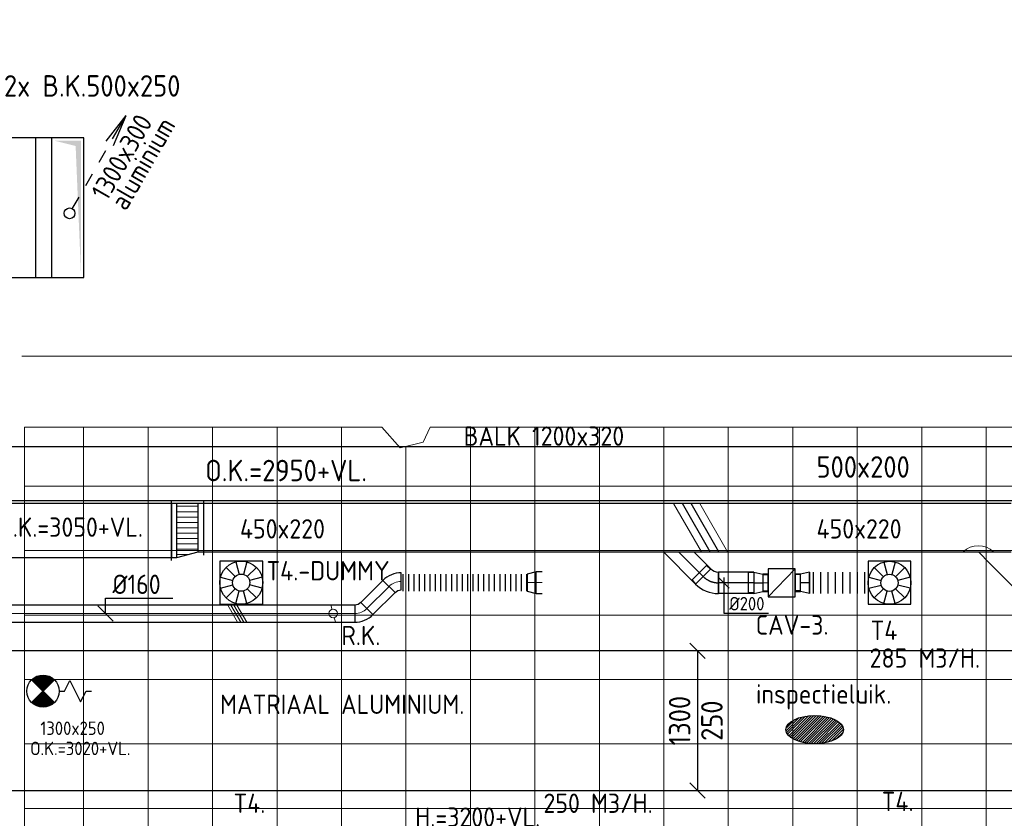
# Model space of a CAD drawing. Header units: millimetres. Extents: x -72425 to 38660, y 7096 to 51783.
# Tile 7 of 54: x -53795 to -44632, y 15795 to 23230. Entities that reach past the tile are written whole.
import ezdxf
from ezdxf.enums import TextEntityAlignment as Align

# ---------------------------------------------------------------- set-up
doc = ezdxf.new("R2010")
doc.units = ezdxf.units.MM
doc.header["$LTSCALE"] = 50
doc.linetypes.add('CENTER2', pattern=[28.575, 19.05, -3.175, 3.175, -3.175])
for name, color, linetype in [('WL5310--_DRINKWATER', 3, 'Continuous'), ('WL570---_RETOUR', 100, 'Continuous'), ('WL570---_TOEVOER', 200, 'Continuous'), ('WL570---_TOEVOER_HL', 1, 'Continuous'), ('WM570---_RETOUR', 2, 'Continuous'), ('WM570---_TOEVOER', 2, 'Continuous'), ('WM570---_TOEVOER_PR', 2, 'Continuous')]:
    doc.layers.add(name, color=color, linetype=linetype)
for name, color, linetype, lineweight in [('WL570---_BESTAAND-HARTLIJN', 161, 'Continuous', 0), ('WL570---_BESTAAND-MAATVOERING', 161, 'Continuous', 0), ('WL570---_BESTAAND-RETOUR', 140, 'Continuous', 0), ('WL570---_BESTAAND-TOEVOER', 180, 'Continuous', 0), ('WL570---_DEMONTEREN', 10, 'Continuous', 0)]:
    doc.layers.add(name, color=color, linetype=linetype, lineweight=lineweight)
doc.layers.get('WL570---_DEMONTEREN').off()
doc.styles.add('BURO-018', font='ISO96.shx', dxfattribs={"height": 90})
doc.styles.add('BURO-025', font='ISO96.shx', dxfattribs={"height": 125})
doc.styles.add('ISO', font='ISO', dxfattribs={"height": 162})
doc.styles.add('LZ-MAATVOEREN', font='simplex')
doc.styles.add('MAATVOERING', font='ISO')

# ---------------------------------------------------------------- blocks, each defined once
blk = doc.blocks.new('A$C33D74301')
at = {"color": 8, "linetype": 'Continuous', "lineweight": 13}
for p, q in [((-50350, -28525), (-50350.3, -24725)), ((-50350.3, -24725), (-47025, -24725)), ((-49800, -35957.3), (-49800, -24725)), ((-49200, -36025.8), (-49200, -24725)), ((-48600, -36094.2), (-48600, -24725)), ((-48000, -36094.2), (-48000, -24725)), ((-47400, -36201.8), (-47400, -24725)), ((-47025, -24725), (-46855.1, -24917.5)), ((-46638.8, -24865.6), (-46575, -24725)), ((-46575, -24725), (-39825, -24725)), ((-46200, -36300), (-46200, -24725)), ((-45600, -36231.6), (-45600, -24725)), ((-45000, -36300), (-45000, -24725)), ((-44400, -36300), (-44400, -24725)), ((-43800, -36231.6), (-43800, -24725)), ((-43200, -36300), (-43200, -24725)), ((-42600, -36300), (-42600, -24725)), ((-42000, -36231.6), (-42000, -24725)), ((-41400, -36300), (-41400, -24725)), ((-46855.1, -24917.5), (-46638.8, -24865.6)), ((-46800, -36094.2), (-46800, -24904.3)), ((-34200, -25275), (-50350.3, -25275)), ((-34200, -25875), (-50350.3, -25875)), ((-34200, -26475), (-50350, -26475)), ((-34200, -27075), (-50350, -27075)), ((-34200, -27675), (-50350, -27675)), ((-34200, -28275), (-50350, -28275))]:
    blk.add_line(p, q, dxfattribs=at)
blk = doc.blocks.new('VBO13003000005090-0')
blk.add_line((-650, 150), (650, 150))
blk.add_lwpolyline([(-650, 0), (650, 0), (650, 450), (-650, 450)], close=True)
at = {"layer": 'WL570---_BESTAAND-TOEVOER'}
for points in [[(-625, 175), (-575, 375), (-625, 425)], [(-575, 375), (625, 425), (-625, 425)]]:
    blk.add_solid(points, dxfattribs=at)
blk = doc.blocks.new('KARH')
for p, q in [((1, 0.5), (0, 0.5)), ((0, -0.5), (1, -0.5))]:
    blk.add_line(p, q)
at = {"invisible_edges": 15}
blk.add_3dface([(0, 0.5), (0, -0.5), (1, -0.5), (1, 0.5)], dxfattribs=at)
blk = doc.blocks.new('ORK16000000')
at = {"layer": 'WL570---_BESTAAND-TOEVOER'}
for p, q in [((38.6, 10.4), (77.3, 20.7)), ((-38.6, -10.4), (-77.3, -20.7))]:
    blk.add_line(p, q, dxfattribs=at)
blk.add_circle((0, 0), 40, dxfattribs=at)
blk = doc.blocks.new('MVLINE')
blk.add_line((35.4, -35.4), (-35.4, 35.4))
blk = doc.blocks.new('010')
at = {"layer": 'WL570---_RETOUR'}
for p, q in [((3.417, 6.704), (5.25, 9.093)), ((4, 6.928), (5.25, 9.093)), ((4.098, 6.311), (5.25, 9.093)), ((2.75, 4.763), (3.375, 5.846)), ((1.5, 2.598), (2.125, 3.681)), ((0.25, 0.433), (0.875, 1.516))]:
    blk.add_line(p, q, dxfattribs=at)
blk.add_circle((0, 0), 0.5, dxfattribs=at)
blk = doc.blocks.new('OBO16000045L')
blk.add_lwpolyline([(80, 0, 0.198912), (9.7, 169.7), (-103.4, 56.6, -0.198912), (-80, 0)], format="xyb", close=True)
at = {"invisible_edges": 15}
for points in [[(-98.7, 51.4), (23.9, 154.3), (9.7, 169.7), (-103.4, 56.6)], [(-94.5, 45.9), (36.6, 137.7), (23.9, 154.3), (-98.7, 51.4)], [(-90.7, 40), (47.8, 120), (36.6, 137.7), (-94.5, 45.9)], [(-87.5, 33.8), (57.5, 101.4), (47.8, 120), (-90.7, 40)], [(-84.8, 27.4), (65.5, 82.1), (57.5, 101.4), (-87.5, 33.8)], [(-82.7, 20.7), (71.8, 62.1), (65.5, 82.1), (-84.8, 27.4)], [(-81.2, 13.9), (76.4, 41.7), (71.8, 62.1), (-82.7, 20.7)], [(-80.3, 7), (79.1, 20.9), (76.4, 41.7), (-81.2, 13.9)], [(-80, 0), (80, 0), (79.1, 20.9), (-80.3, 7)]]:
    blk.add_3dface(points, dxfattribs=at)
at = {"layer": 'WL570---_BESTAAND-HARTLIJN'}
blk.add_arc((-160, 0), 160, 0, 45, dxfattribs=at)
blk = doc.blocks.new('KARO')
for p, q in [((1, 0.5), (0, 0.5)), ((0, -0.5), (1, -0.5))]:
    blk.add_line(p, q)
at = {"invisible_edges": 15}
blk.add_3dface([(0, 0.5), (0, -0.5), (1, -0.5), (1, 0.5)], dxfattribs=at)
at = {"layer": 'WL570---_BESTAAND-HARTLIJN'}
blk.add_line((0, 0), (1, 0), dxfattribs=at)
blk = doc.blocks.new('OBO16000045H')
blk.add_lwpolyline([(80, -66.3, 0.198912), (9.7, 103.4), (-103.4, -9.7, -0.198912), (-80, -66.3)], format="xyb", close=True)
at = {"invisible_edges": 15}
for points in [[(-98.7, -14.9), (23.9, 88), (9.7, 103.4), (-103.4, -9.7)], [(-94.5, -20.4), (36.6, 71.4), (23.9, 88), (-98.7, -14.9)], [(-90.7, -26.3), (47.8, 53.7), (36.6, 71.4), (-94.5, -20.4)], [(-87.5, -32.5), (57.5, 35.2), (47.8, 53.7), (-90.7, -26.3)], [(-84.8, -38.9), (65.5, 15.8), (57.5, 35.2), (-87.5, -32.5)], [(-82.7, -45.6), (71.8, -4.2), (65.5, 15.8), (-84.8, -38.9)], [(-81.2, -52.4), (76.4, -24.6), (71.8, -4.2), (-82.7, -45.6)], [(-80.3, -59.3), (79.1, -45.4), (76.4, -24.6), (-81.2, -52.4)], [(-80, -66.3), (80, -66.3), (79.1, -45.4), (-80.3, -59.3)]]:
    blk.add_3dface(points, dxfattribs=at)
at = {"layer": 'WL570---_BESTAAND-HARTLIJN'}
blk.add_arc((-160, -66.3), 160, 0, 45, dxfattribs=at)
blk = doc.blocks.new('FLLINE160')
blk.add_line((0, -80), (0, 80))
blk = doc.blocks.new('OEX16000120500-0')
at = {"rotation": 180}
for p in [(50, 0), (100, 0), (150, 0), (200, 0), (250, 0), (300, 0), (350, 0), (400, 0), (450, 0), (500, 0), (550, 0), (600, 0), (650, 0), (700, 0), (750, 0), (800, 0), (850, 0), (900, 0), (950, 0), (1000, 0), (1050, 0), (1100, 0), (1150, 0), (1200, 0)]:
    blk.add_blockref('FLLINE160', p, dxfattribs=at)
blk = doc.blocks.new('OSV2001600850G')
blk.add_lwpolyline([(0, -100), (85, -80), (85, 80), (0, 100)], close=True)
at = {"layer": 'WL570---_BESTAAND-HARTLIJN'}
blk.add_line((0, 0), (85, 0), dxfattribs=at)
blk = doc.blocks.new('ORN_T_WE600-600')
for p, q in [((-0.129, 0.483), (-0.052, 0.193)), ((0.129, 0.483), (0.052, 0.193)), ((-0.354, 0.354), (-0.141, 0.141)), ((0.354, 0.354), (0.141, 0.141)), ((-0.483, 0.129), (-0.193, 0.052)), ((0.483, 0.129), (0.193, 0.052)), ((-0.483, -0.129), (-0.193, -0.052)), ((-0.354, -0.354), (-0.141, -0.141)), ((-0.129, -0.483), (-0.052, -0.193)), ((0.129, -0.483), (0.052, -0.193)), ((0.354, -0.354), (0.141, -0.141)), ((0.483, -0.129), (0.193, -0.052))]:
    blk.add_line(p, q)
blk.add_lwpolyline([(-0.5, -0.5), (0.5, -0.5), (0.5, 0.5), (-0.5, 0.5)], close=True)
for radius in [0.5, 0.2]:
    blk.add_circle((0, 0), radius)
at = {"style": 'LZ-MAATVOEREN', "flags": 9}
for tag, p in [('ROS_TYPE', (0.633, 0.683)), ('ROS_M3H', (0.633, 0.483)), ('ROS_ZIJDE', (0.633, 0.283)), ('ROS_STAT', (0.633, 0.083))]:
    blk.add_attdef(tag, p, '', height=0.125, dxfattribs=at)
blk = doc.blocks.new('VTR5002004502205030-0')
at = {"layer": 'WL570---_BESTAAND-TOEVOER'}
h = blk.add_hatch(dxfattribs=at)
h.set_pattern_fill('_U', color=256, scale=50, style=0, pattern_type=0)
h.set_pattern_definition([(0, (0, -250), (0, 50), [])])
h.paths.add_polyline_path([(50, -250), (250, -200), (250, 250), (50, 250)])
for p, q in [((0, -280), (0, 280)), ((300, -230), (300, 280)), ((50, -250), (50, 250)), ((250, -200), (250, 250))]:
    blk.add_line(p, q)
blk.add_lwpolyline([(0, -250), (50, -250), (250, -200), (300, -200), (300, 250), (250, 250), (50, 250), (0, 250)], close=True)
blk = doc.blocks.new('UISO')
for p, q in [((0, 0.18), (1, 0.757)), ((0, 0), (1, 0.577))]:
    blk.add_line(p, q)
at = {"layer": 'WL570---_BESTAAND-TOEVOER'}
for p, q in [((0, 0.36), (1, 0.937)), ((0, -0.18), (1, 0.397))]:
    blk.add_line(p, q, dxfattribs=at)
blk = doc.blocks.new('23SA2206')
at = {"color": 0, "linetype": 'Continuous'}
for p, q in [((-1.061, -1.061), (1.061, 1.061)), ((-1.061, 1.061), (1.061, -1.061)), ((2, 0), (2.5, 1)), ((2.5, 1), (3.5, -1)), ((1.5, 0), (2, 0)), ((3.5, -1), (4, 0)), ((4, 0), (4.5, 0))]:
    blk.add_line(p, q, dxfattribs=at)
at = {"color": 0, "linetype": 'Continuous', "const_width": 1.5}
for points in [[(0.53, 0.53, 0.414214), (-0.53, 0.53, 1)], [(0.53, -0.53, -0.414214), (-0.53, -0.53, -1)]]:
    blk.add_lwpolyline(points, format="xyb", dxfattribs=at)
at = {"color": 0, "linetype": 'Continuous'}
blk.add_circle((0, 0), 1.5, dxfattribs=at)
at = {"color": 0, "linetype": 'Continuous', "style": 'BURO-018', "flags": 1}
blk.add_attdef('SA_MATCODE', (0, 0), '', height=1.8, dxfattribs=at)
blk = doc.blocks.new('VBX1601600016025000')
blk.add_lwpolyline([(50, -130), (300, -130), (300, 130), (50, 130)], close=True)
for points in [[(50, 80), (0, 80), (0, -80), (50, -80)], [(300, -80), (350, -80), (350, 80), (300, 80)]]:
    blk.add_lwpolyline(points)
at = {"layer": 'WL570---_BESTAAND-HARTLIJN'}
blk.add_line((300, 0), (350, 0), dxfattribs=at)
at = {"layer": 'WL570---_BESTAAND-TOEVOER'}
blk.add_line((50, -130), (300, 130), dxfattribs=at)
blk = doc.blocks.new('*U562')
at = {"color": 0, "ltscale": 10}
for p, q in [((0, 100), (85.2, 80)), ((0, 100), (0, -100)), ((85.2, 80), (85.2, -80)), ((85.2, 76), (131.9, 76)), ((85.2, 76), (85.2, -76)), ((85.2, 76), (85.2, -76)), ((131.9, 76), (131.9, -76)), ((131.9, 76), (131.9, -76)), ((0, -100), (85.2, -80)), ((85.2, -76), (131.9, -76))]:
    blk.add_line(p, q, dxfattribs=at)
at = {"layer": 'WL570---_TOEVOER_HL', "linetype": 'CENTER2'}
blk.add_line((0, 0), (85.2, 0), dxfattribs=at)
for centre in [(0, 0), (85.2, 0)]:
    blk.add_circle(centre, 0.075, dxfattribs=at)
at = {"layer": 'WM570---_TOEVOER_PR', "color": 2, "style": 'BURO-025'}
blk.add_attdef('POSNR', text='', height=125, dxfattribs=at).set_placement((0, 0), align=Align.MIDDLE)
blk = doc.blocks.new('*U563')
at = {"color": 0, "ltscale": 10}
for p, q in [((0, 100), (0, -100)), ((34, 100), (34, -100)), ((101.9, 100), (101.9, -100)), ((169.8, 100), (169.8, -100)), ((237.7, 100), (237.7, -100)), ((305.6, 100), (305.6, -100)), ((373.5, 100), (373.5, -100)), ((441.4, 100), (441.4, -100)), ((509.3, 100), (509.3, -100)), ((543.2, 100), (543.2, -100))]:
    blk.add_line(p, q, dxfattribs=at)
at = {"layer": 'WM570---_TOEVOER_PR', "color": 2, "style": 'BURO-025'}
blk.add_attdef('POSNR', text='', height=125, dxfattribs=at).set_placement((0, 0), align=Align.MIDDLE)
blk = doc.blocks.new('OZA2500200045R')
blk.add_lwpolyline([(141.4, 0), (176.8, 35.4), (35.4, 176.8), (-141.4, 0)])
at = {"layer": 'WL570---_BESTAAND-HARTLIJN'}
blk.add_line((0, 0), (106.1, 106.1), dxfattribs=at)
at = {"layer": 'WL570---_BESTAAND-RETOUR'}
blk.add_arc((0, 141.4), 200, 225, 315, dxfattribs=at)
blk = doc.blocks.new('*U586')
at = {"color": 0, "ltscale": 10}
for p, q in [((-82.8, -100), (-82.8, 100)), ((129.3, 12.2), (-12.2, -129.3)), ((125.7, 8.6), (-8.6, -125.7)), ((125.7, 8.6), (160.7, -26.4)), ((160.7, -26.4), (26.4, -160.7)), ((-8.6, -125.7), (26.4, -160.7))]:
    blk.add_line(p, q, dxfattribs=at)
for radius in [299.9, 99.9]:
    blk.add_arc((-82.8, -199.9), radius, 45, 90, dxfattribs=at)
at = {"layer": 'WL570---_TOEVOER_HL', "linetype": 'CENTER2'}
blk.add_arc((-82.8, -199.9), 199.9, 45, 90, dxfattribs=at)
at = {"layer": 'WM570---_TOEVOER_PR', "color": 2, "style": 'BURO-025'}
blk.add_attdef('POSNR', text='', height=125, dxfattribs=at).set_placement((0, 0), align=Align.MIDDLE)
blk = doc.blocks.new('*U587')
at = {"color": 0, "ltscale": 10}
for p, q in [((0, 100), (328.9, 100)), ((0, -100), (0, 100)), ((328.9, 100), (328.9, -100)), ((0, -100), (328.9, -100))]:
    blk.add_line(p, q, dxfattribs=at)
at = {"layer": 'WL570---_TOEVOER_HL', "linetype": 'CENTER2'}
blk.add_line((0, 0), (328.9, 0), dxfattribs=at)
at = {"layer": 'WM570---_TOEVOER_PR', "color": 2, "style": 'BURO-025'}
blk.add_attdef('POSNR', text='', height=125, dxfattribs=at).set_placement((0, 0), align=Align.MIDDLE)
blk = doc.blocks.new('*U588')
at = {"layer": 'WM570---_TOEVOER', "color": 0, "ltscale": 10}
for p, q in [((50, -50), (-50, 50)), ((0, 50), (0, -282.2)), ((0, -282.2), (416.1, -282.2))]:
    blk.add_line(p, q, dxfattribs=at)
at = {"layer": 'WM570---_TOEVOER', "color": 0, "style": 'BURO-025'}
blk.add_text('%%c200', height=125, dxfattribs=at).set_placement((50, -257.2))
blk = doc.blocks.new('*U589')
at = {"color": 0, "ltscale": 10}
for p, q in [((0, 95), (-49.5, 95)), ((-49.5, -95), (-49.5, 95)), ((-49.5, -95), (-49.5, 95)), ((0, 100), (85.2, 80)), ((0, 100), (0, -100)), ((85.2, 80), (85.2, -80)), ((85.2, 76), (131.9, 76)), ((131.9, 76), (131.9, -76)), ((131.9, 76), (131.9, -76)), ((0, -100), (85.2, -80)), ((85.2, -76), (131.9, -76)), ((0, -95), (-49.5, -95))]:
    blk.add_line(p, q, dxfattribs=at)
at = {"layer": 'WL570---_TOEVOER_HL', "linetype": 'CENTER2'}
blk.add_line((0, 0), (85.2, 0), dxfattribs=at)
for centre in [(0, 0), (85.2, 0)]:
    blk.add_circle(centre, 0.075, dxfattribs=at)
at = {"layer": 'WM570---_TOEVOER_PR', "color": 2, "style": 'BURO-025'}
blk.add_attdef('POSNR', text='', height=125, dxfattribs=at).set_placement((0, 0), align=Align.MIDDLE)

msp = doc.modelspace()

# ---------------------------------------------------------------- block references
at = {"layer": 'WM570---_TOEVOER'}
msp.add_blockref('A$C33D74301', (-3400.3, 44163.1), dxfattribs=at)

# ---------------------------------------------------------------- next in the draw order: hatches: boundary and pattern name
at = {"layer": 'WL570---_RETOUR'}
h = msp.add_hatch(dxfattribs=at)
h.set_pattern_fill('ANSI31', color=256, scale=5.25, style=0)
h.set_pattern_definition([(45, (-42411.877, -12023.078), (-11.786586, 11.786586), [])])
edge = h.paths.add_edge_path()
edge.add_ellipse((-46396.3, 16620.8), major_axis=(-267.6, 0), ratio=0.489711, start_angle=0, end_angle=360)

# ---------------------------------------------------------------- next in the draw order: linework, layer by layer
at = {"layer": 'WL570---_BESTAAND-MAATVOERING'}
msp.add_line((-53775.1, 20098), (-36348.6, 20098), dxfattribs=at)
at = {"layer": 'WL570---_RETOUR'}
msp.add_ellipse((-46396.3, 16620.8), major_axis=(-267.6, 0), ratio=0.489711, dxfattribs=at)
at = {"layer": 'WL570---_TOEVOER'}
for p, q in [((-47505, 17976), (-47803.9, 18274.9)), ((-47363.5, 18117.4), (-47521.1, 18274.9)), ((-47363.5, 18117.4), (-47505, 17976))]:
    msp.add_line(p, q, dxfattribs=at)
at = {"layer": 'WL570---_TOEVOER_HL', "linetype": 'CENTER2'}
msp.add_line((-47434.2, 18046.7), (-47662.5, 18274.9), dxfattribs=at)
at = {"layer": 'WM570---_RETOUR'}
msp.add_lwpolyline([(-47486.7, 17354.3), (-47486.7, 16054.3)], dxfattribs=at)
at = {"layer": 'WM570---_TOEVOER'}
msp.add_lwpolyline([(-52996, 17701.2), (-52996, 17845.3), (-52369.8, 17845.3)], dxfattribs=at)

# ---------------------------------------------------------------- next in the draw order: block references
at = {"layer": 'WL5310--_DRINKWATER', "color": 2, "xscale": 100, "yscale": 100, "zscale": 100}
msp.add_blockref('23SA2206', (-53578, 16979.4), dxfattribs=at)
at = {"layer": 'WL570---_BESTAAND-MAATVOERING', "xscale": 100, "yscale": 100, "zscale": 100}
for p in [(-54275.4, 22714.4), (-53330.6, 21427.4)]:
    msp.add_blockref('010', p, dxfattribs=at)
at = {"layer": 'WL570---_BESTAAND-TOEVOER', "xscale": 160, "yscale": 160, "zscale": 160, "rotation": 90}
msp.add_blockref('UISO', (-51709.3, 17621.2), dxfattribs=at)
at = {"layer": 'WL570---_BESTAAND-TOEVOER', "rotation": 270}
msp.add_blockref('ORK16000000', (-50877.6, 17701.2), dxfattribs=at)
at = {"layer": 'WL570---_DEMONTEREN', "xscale": -1, "rotation": 180}
msp.add_blockref('OZA2500200045R', (-44873.3, 18274.9), dxfattribs=at)
at = {"layer": 'WL570---_DEMONTEREN', "xscale": 450.5745888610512, "yscale": 200, "zscale": 200, "rotation": 134.9999999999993}
msp.add_blockref('KARO', (-44448.7, 17850.3), dxfattribs=at)
at = {"layer": 'WL570---_RETOUR', "rotation": 180}
for p, xscale, yscale, zscale in [((-53649.5, 21479), 361.7664681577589, 1300, 350), ((-36986.7, 19004.9), 16928.67458428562, 500, 200), ((-42241.6, 16704.3), 12369.06045479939, 1300, 250)]:
    msp.add_blockref('KARH', p, dxfattribs=dict(at, xscale=xscale, yscale=yscale, zscale=zscale))
at = {"layer": 'WL570---_RETOUR', "rotation": 270}
msp.add_blockref('VBO13003000005090-0', (-53649.5, 21479), dxfattribs=at)
at = {"layer": 'WL570---_TOEVOER'}
for name, p, xscale, yscale, zscale in [('KARH', (-55204.6, 18474.9), 2821.782202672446, 500, 200), ('KARO', (-57097.4, 17701.2), 6420.533189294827, 160, 160)]:
    msp.add_blockref(name, p, dxfattribs=dict(at, xscale=xscale, yscale=yscale, zscale=zscale))
for name, p in [('VTR5002004502205030-0', (-52382.8, 18474.9)), ('OEX16000120500-0', (-50278, 17989)), ('*U589', (-46964, 17988.1)), ('*U563', (-46443.6, 17988.1))]:
    msp.add_blockref(name, p, dxfattribs=at)
for name, p, xscale, yscale, zscale, rotation in [('KARH', (-44567.3, 18499.9), 7515.462544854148, 450, 220, 180), ('UISO', (-47287.5, 18274.9), 450, 450, 450, 90), ('ORN_T_WE600-600', (-51733.3, 17989.2), 400.0000002, 400.0000002, 400.0000002, 270), ('ORN_T_WE600-600', (-45700.3, 17988.1), 400.0000002, 400.0000002, 400.0000002, 270), ('KARO', (-48933.3, 17989.2), 54.61171935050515, 200, 200, 180), ('KARO', (-50357.7, 17954.1), 291.3916823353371, 160, 160, 225)]:
    msp.add_blockref(name, p, dxfattribs=dict(at, xscale=xscale, yscale=yscale, zscale=zscale, rotation=rotation))
for name, p, rotation in [('*U586', (-47375.7, 17988.1), 180), ('OBO16000045L', (-50244.5, 18001), 90), ('OSV2001600850G', (-48987.9, 17989.2), 180), ('*U587', (-46964, 17988.1), 180), ('VBX1601600016025000', (-46528.8, 17988.1), 179.9999999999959), ('*U562', (-46443.6, 17988.1), 180), ('OBO16000045H', (-50610.6, 17701.2), 270)]:
    msp.add_blockref(name, p, dxfattribs=dict(at, rotation=rotation))
at = {"layer": 'WM570---_RETOUR', "xscale": 2, "yscale": 2, "zscale": 2}
for p in [(-47486.7, 17354.3), (-47486.7, 16054.3)]:
    msp.add_blockref('MVLINE', p, dxfattribs=at)
at = {"layer": 'WM570---_TOEVOER'}
msp.add_blockref('*U588', (-47241.8, 17988.1), dxfattribs=at)
at = {"layer": 'WM570---_TOEVOER', "xscale": 2, "yscale": 2, "zscale": 2}
msp.add_blockref('MVLINE', (-52996, 17701.2), dxfattribs=at)

# ---------------------------------------------------------------- next in the draw order: texts
at = {"layer": 'WL570---_BESTAAND-MAATVOERING', "style": 'MAATVOERING'}
msp.add_text('2x B.K.500x250', height=200, dxfattribs=at).set_placement((-53120.5, 22513.7), align=Align.CENTER)
at = {"layer": 'WL570---_BESTAAND-MAATVOERING'}
for s, style, p in [('BALK 1200x320', 'ISO', (-49663.3, 19263.2)), ('BALK 1200x320', 'ISO', (-49663.3, 19263.2)), ('250 M3/H.', 'MAATVOERING', (-48920.6, 15845.6))]:
    msp.add_text(s, height=180, dxfattribs=dict(at, style=style)).set_placement(p)
at = {"layer": 'WM570---_RETOUR', "style": 'MAATVOERING'}
for s, p in [('1300', (-47553.4, 16704.3)), ('250', (-47253.4, 16704.3))]:
    msp.add_text(s, height=200, rotation=90, dxfattribs=at).set_placement(p, align=Align.CENTER)
at = {"layer": 'WM570---_TOEVOER', "style": 'ISO'}
for s, p in [('aluminium', (-52806.2, 21440.7)), ('1300x300', (-52982.3, 21532.7))]:
    msp.add_text(s, height=180, rotation=60, dxfattribs=at).set_placement(p)
at = {"layer": 'WM570---_TOEVOER'}
for s, height, style, p in [('500x200', 200, 'MAATVOERING', (-46379.5, 18966.5)), ('450x220', 180, 'ISO', (-51745.6, 18400.2)), ('450x220', 180, 'ISO', (-46379.5, 18400.2)), ('T4.-DUMMY', 180, 'ISO', (-51498.3, 18010.1)), ('%%c160', 180, 'ISO', (-52931.9, 17883.8)), ('CAV-3.', 180, 'ISO', (-46946.1, 17505.1)), ('T4', 180, 'ISO', (-45876.1, 17455.5)), ('R.K.', 180, 'ISO', (-50800.6, 17407.5)), ('285 M3/H.', 180, 'ISO', (-45885.3, 17197.3)), ('inspectieluik.', 180, 'MAATVOERING', (-46943.1, 16863.1)), ('MATRIAAL ALUMINIUM.', 180, 'ISO', (-51930.5, 16766.8)), ('250 M3/H.', 180, 'ISO', (-48920.6, 15845.6)), ('T4.', 180, 'ISO', (-45772.6, 15861.9)), ('T4.', 180, 'ISO', (-51804.9, 15845.7))]:
    msp.add_text(s, height=height, dxfattribs=dict(at, style=style)).set_placement(p)
for s, height, style, p in [('O.K.=2950+VL.', 200, 'MAATVOERING', (-51316, 18933.1)), ('O.K.=3050+VL.', 180, 'ISO', (-53323.1, 18416)), ('1300x250', 125, 'MAATVOERING', (-53302.8, 16571.4)), ('O.K.=3020+VL.', 125, 'MAATVOERING', (-53231.1, 16383.4)), ('H.=3200+VL.', 180, 'ISO', (-49532.2, 15716.3))]:
    msp.add_text(s, height=height, dxfattribs=dict(at, style=style)).set_placement(p, align=Align.CENTER)

doc.saveas('drawing.dxf')
